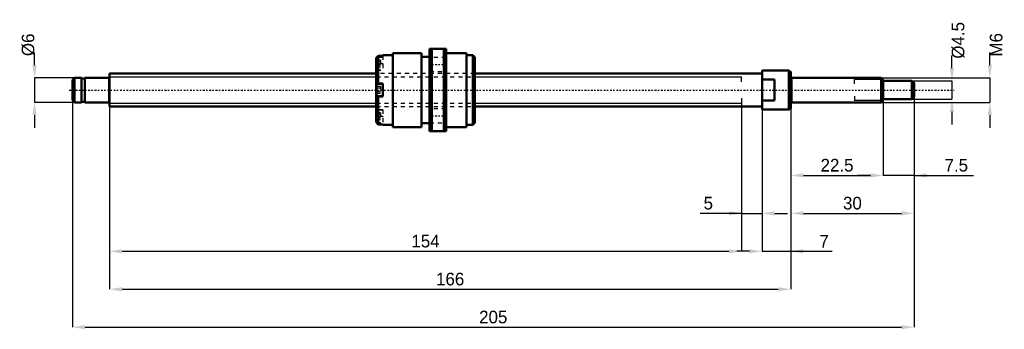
# Model space of a CAD drawing. Header units: millimetres. Extents: x -22 to 218, y -58 to 17.
import ezdxf

# ---------------------------------------------------------------- set-up
doc = ezdxf.new("R2010")
doc.units = ezdxf.units.MM
doc.linetypes.add('Center', pattern=[1.5, 0.45, -0.5, 0.05, -0.5])
doc.linetypes.add('Dashed', pattern=[2, 1, -1])
for name, color, linetype, lineweight in [('2d ConnectionPoints', 7, 'Continuous', 50), ('AM_0', 7, 'Continuous', 50), ('AM_4', 3, 'Continuous', 25), ('AM_5', 3, 'Continuous', 25), ('AM_7', 7, 'Center', 25), ('AM_9', 6, 'Dashed', 25)]:
    doc.layers.add(name, color=color, linetype=linetype, lineweight=lineweight)
doc.dimstyles.new('ISO-25', dxfattribs={"dimtxt": 2.5, "dimasz": 2.5, "dimexe": 1.25, "dimexo": 0.625, "dimtad": 1, "dimtxsty": 'Standard', "dimcen": 2.5, "dimadec": 0, "dimazin": 0, "dimtfac": 1, "dimtmove": 0, "dimatfit": 3, "dimfxl": 0, "dimarcsym": 0})

# ---------------------------------------------------------------- blocks, each defined once
blk = doc.blocks.new('1_BNK_0810_3GT_205LC5Y_Nut_0_in_BNK0810_3GT_205LC5Y_89__0')
at = {"layer": 'AM_0'}
for p, q in [((82, 10), (78, 10)), ((78, 10), (78, -10)), ((78.5, 10), (78.5, -10)), ((81.5, 10), (81.5, -10)), ((82, 10), (82, -10)), ((65.5, 8.35), (65, 7.84)), ((65, 7.84), (65, -7.84)), ((66.6, 8.35), (65.5, 8.35)), ((65.5, 8.35), (65.5, 1.6)), ((69, 8.5), (66.6, 8.5)), ((66.6, 8.5), (66.6, 8.35)), ((76, 9), (69, 9)), ((69, 9), (69, -9)), ((76, 9), (76, -9)), ((78, 8.1), (76, 8.1)), ((87, 9), (82, 9)), ((87, 9), (87, -9)), ((88.5, 8.5), (87, 8.5)), ((89, 8), (88.5, 8.5)), ((88.5, 8.5), (88.5, -8.5)), ((89, 8), (89, -8)), ((65, 1.6), (66.6, 1.6)), ((66.6, 1.5), (65.15, 1.5)), ((66.6, 1.6), (66.6, -1.6)), ((66.6, -1.6), (65, -1.6)), ((65.15, -1.5), (66.6, -1.5)), ((65.5, -1.6), (65.5, -8.35)), ((65, -7.84), (65.5, -8.35)), ((66.6, -8.35), (65.5, -8.35)), ((66.6, -8.35), (66.6, -8.5)), ((66.6, -8.5), (69, -8.5)), ((69, -9), (76, -9)), ((76, -8.1), (78, -8.1)), ((82, -9), (87, -9)), ((87, -8.5), (88.5, -8.5)), ((88.5, -8.5), (89, -8)), ((78, -10), (82, -10))]:
    blk.add_line(p, q, dxfattribs=at)
for centre, start, end in [((65.15, 1.35), 90, 180), ((65.15, -1.35), 180, 270)]:
    blk.add_arc(centre, 0.15, start, end, dxfattribs=at)
at = {"layer": 'AM_4'}
blk.add_line((65.15, 1.5), (65.15, -1.5), dxfattribs=at)
at = {"layer": 'AM_7'}
for p, q in [((64.92, 6.42), (66.68, 6.42)), ((77.8, 6.25), (82.2, 6.25)), ((64.92, -6.42), (66.68, -6.42)), ((77.8, -6.25), (82.2, -6.25))]:
    blk.add_line(p, q, dxfattribs=at)
at = {"layer": 'AM_9'}
for p, q in [((66.05, 7.28), (65, 7.28)), ((66.6, 7.92), (65.15, 7.92)), ((65.15, 7.92), (65.15, 4.92)), ((66.05, 7.28), (66.05, 5.55)), ((66.6, 8.35), (66.6, 4.82)), ((82, 7.95), (78, 7.95)), ((66.05, 6.85), (65, 6.85)), ((66.6, 6.42), (65, 6.42)), ((66.05, 5.98), (65, 5.98)), ((66.05, 5.55), (65, 5.55)), ((65, 4.82), (66.6, 4.82)), ((65.15, 4.92), (66.6, 4.92)), ((89, 4), (65, 4)), ((78, 4.55), (82, 4.55)), ((66.05, 0.87), (65, 0.87)), ((66.05, 0.43), (65, 0.43)), ((66.05, 0.87), (66.05, -0.87)), ((66.05, -0.43), (65, -0.43)), ((66.05, -0.87), (65, -0.87)), ((65, -4), (89, -4)), ((82, -4.55), (78, -4.55)), ((66.6, -4.82), (65, -4.82)), ((66.05, -5.55), (65, -5.55)), ((66.05, -5.98), (65, -5.98)), ((66.6, -6.42), (65, -6.42)), ((66.05, -6.85), (65, -6.85)), ((66.6, -4.92), (65.15, -4.92)), ((65.15, -4.92), (65.15, -7.92)), ((66.05, -5.55), (66.05, -7.28)), ((66.6, -4.82), (66.6, -8.35)), ((66.05, -7.28), (65, -7.28)), ((65.15, -7.92), (66.6, -7.92)), ((78, -7.95), (82, -7.95))]:
    blk.add_line(p, q, dxfattribs=at)
for centre, start, end in [((65.15, 7.77), 90, 180), ((65.15, 5.06), 180, 270), ((65.15, -5.06), 90, 180), ((65.15, -7.77), 180, 270)]:
    blk.add_arc(centre, 0.15, start, end, dxfattribs=at)
blk = doc.blocks.new('2_BNK_0810_3GT_205LC5Y_Shaft_0_in_BNK0810_3GT_205LC5Y_89__0')
at = {"layer": 'AM_0'}
for p, q in [((-8.5, 3), (-9, 2.5)), ((-9, 2.5), (-9, -2.5)), ((-6.8, 3), (-8.5, 3)), ((-8.5, 3), (-8.5, -3)), ((-6.8, 3), (-6.8, -3)), ((-6, 2.85), (-6.8, 2.85)), ((-0.2, 3), (-6, 3)), ((-6, 3), (-6, -3)), ((65, 4), (0, 4)), ((0, 4), (0, -4)), ((159, 4), (89, 4)), ((159, 4.75), (159, -4.75)), ((165.5, 4.75), (159, 4.75)), ((162, 2.56), (159, 2.56)), ((162, 2.56), (162, -2.56)), ((166, 4.46), (165.5, 4.75)), ((165.5, 4.75), (165.5, -4.75)), ((166, 4.46), (166, -4.46)), ((188, 3), (166.2, 3)), ((188.5, 2.5), (188, 3)), ((188, 3), (188, -3)), ((188.5, 2.5), (188.5, -2.5)), ((195.5, 2.25), (188.5, 2.25)), ((196, 1.75), (195.5, 2.25)), ((195.5, 2.25), (195.5, -2.25)), ((196, 1.75), (196, -1.75)), ((188.5, -2.25), (195.5, -2.25)), ((195.5, -2.25), (196, -1.75)), ((-9, -2.5), (-8.5, -3)), ((-8.5, -3), (-6.8, -3)), ((-6.8, -2.85), (-6, -2.85)), ((-6, -3), (-0.2, -3)), ((0, -4), (65, -4)), ((89, -4), (159, -4)), ((159, -2.56), (162, -2.56)), ((159, -4.75), (165.5, -4.75)), ((165.5, -4.75), (166, -4.46)), ((166.2, -3), (188, -3)), ((188, -3), (188.5, -2.5))]:
    blk.add_line(p, q, dxfattribs=at)
for centre, start, end in [((-0.2, 3.2), 270, 360), ((166.2, 3.2), 180, 270), ((-0.2, -3.2), 0, 90), ((166.2, -3.2), 90, 180)]:
    blk.add_arc(centre, 0.2, start, end, dxfattribs=at)
at = {"layer": 'AM_4'}
for p, q in [((-0.2, 3), (-0.2, -3)), ((166.2, 3), (166.2, -3))]:
    blk.add_line(p, q, dxfattribs=at)
at = {"layer": 'AM_5'}
for p, q in [((0, 3.23), (65, 3.23)), ((89, 3.23), (154, 3.23)), ((154, 2), (154, 3.23)), ((188.46, 2.54), (181.5, 2.54)), ((181.5, 1.5), (181.5, 2.54)), ((154, -2), (154, -3.23)), ((181.5, -1.5), (181.5, -2.54)), ((0, -3.23), (65, -3.23)), ((89, -3.23), (154, -3.23)), ((188.46, -2.54), (181.5, -2.54))]:
    blk.add_line(p, q, dxfattribs=at)
at = {"layer": 'AM_5', "linetype": 'Dashed'}
for p, q in [((65, 3.23), (89, 3.23)), ((65, -3.23), (89, -3.23))]:
    blk.add_line(p, q, dxfattribs=at)
at = {"layer": 'AM_7'}
blk.add_line((-9.8, 0), (205.8, 0), dxfattribs=at)
at = {"layer": 'AM_9'}
for p, q in [((89, 4), (65, 4)), ((65, -4), (89, -4))]:
    blk.add_line(p, q, dxfattribs=at)
blk = doc.blocks.new('*D3')
at = {"layer": 'AM_5', "color": 0, "lineweight": -2}
for p, q in [((-18.24, 6.08), (-18.24, 9.16)), ((-8.5, 3), (-18.24, 3)), ((-18.24, 3), (-18.24, -3)), ((-8.5, -3), (-18.24, -3)), ((-18.24, -6.08), (-18.24, -9.16))]:
    blk.add_line(p, q, dxfattribs=at)
at = {"layer": 'AM_5', "color": 0}
for points in [[(-18.75, 6.08), (-17.73, 6.08), (-18.24, 3)], [(-17.73, -6.08), (-18.75, -6.08), (-18.24, -3)]]:
    blk.add_solid(points, dxfattribs=at)
at = {"layer": 'Defpoints', "color": 0}
for p in [(-8.5, 3), (-18.24, -3), (-8.5, -3)]:
    blk.add_point(p, dxfattribs=at)
at = {"layer": 'AM_5', "color": 0, "insert": (-19.78, 11.01), "char_height": 3.08, "attachment_point": 5, "rotation": 90}
blk.add_mtext('Ø6', dxfattribs=at)
blk = doc.blocks.new('*D4')
at = {"layer": 'AM_5', "color": 0, "lineweight": -2}
for p, q in [((159, -4.75), (159, -39.26)), ((166, -4.46), (166, -39.26)), ((155.92, -39.26), (152.84, -39.26)), ((159, -39.26), (166, -39.26)), ((166, -39.26), (176.06, -39.26)), ((169.08, -39.26), (172.16, -39.26))]:
    blk.add_line(p, q, dxfattribs=at)
at = {"layer": 'AM_5', "color": 0}
for points in [[(155.92, -39.77), (155.92, -38.75), (159, -39.26)], [(169.08, -38.75), (169.08, -39.77), (166, -39.26)]]:
    blk.add_solid(points, dxfattribs=at)
at = {"layer": 'Defpoints', "color": 0}
for p in [(159, -4.75), (166, -4.46), (166, -39.26)]:
    blk.add_point(p, dxfattribs=at)
at = {"layer": 'AM_5', "color": 0, "insert": (174.11, -36.8), "char_height": 3.08, "attachment_point": 5}
blk.add_mtext('7', dxfattribs=at)
blk = doc.blocks.new('*D5')
at = {"layer": 'AM_5', "color": 0, "lineweight": -2}
for p, q in [((154, -3.23), (154, -30.02)), ((159, -4.75), (159, -30.02)), ((154, -30.02), (143.94, -30.02)), ((150.92, -30.02), (147.84, -30.02)), ((154, -30.02), (159, -30.02)), ((162.08, -30.02), (165.16, -30.02))]:
    blk.add_line(p, q, dxfattribs=at)
at = {"layer": 'AM_5', "color": 0}
for points in [[(150.92, -30.53), (150.92, -29.51), (154, -30.02)], [(162.08, -29.51), (162.08, -30.53), (159, -30.02)]]:
    blk.add_solid(points, dxfattribs=at)
at = {"layer": 'Defpoints', "color": 0}
for p in [(154, -3.23), (159, -4.75), (159, -30.02)]:
    blk.add_point(p, dxfattribs=at)
at = {"layer": 'AM_5', "color": 0, "insert": (145.89, -27.56), "char_height": 3.08, "attachment_point": 5}
blk.add_mtext('5', dxfattribs=at)
blk = doc.blocks.new('*D6')
at = {"layer": 'AM_5', "color": 0, "lineweight": -2}
for p, q in [((0, -4), (0, -39.26)), ((154, -3.23), (154, -39.26)), ((3.08, -39.26), (150.92, -39.26))]:
    blk.add_line(p, q, dxfattribs=at)
at = {"layer": 'AM_5', "color": 0}
for points in [[(3.08, -38.75), (3.08, -39.77), (0, -39.26)], [(150.92, -39.77), (150.92, -38.75), (154, -39.26)]]:
    blk.add_solid(points, dxfattribs=at)
at = {"layer": 'Defpoints', "color": 0}
for p in [(0, -4), (154, -3.23), (154, -39.26)]:
    blk.add_point(p, dxfattribs=at)
at = {"layer": 'AM_5', "color": 0, "insert": (77, -36.8), "char_height": 3.08, "attachment_point": 5}
blk.add_mtext('154', dxfattribs=at)
blk = doc.blocks.new('*D7')
at = {"layer": 'AM_5', "color": 0, "lineweight": -2}
for p, q in [((0, -4), (0, -48.5)), ((166, -4.46), (166, -48.5)), ((3.08, -48.5), (162.92, -48.5))]:
    blk.add_line(p, q, dxfattribs=at)
at = {"layer": 'AM_5', "color": 0}
for points in [[(3.08, -47.99), (3.08, -49.01), (0, -48.5)], [(162.92, -49.01), (162.92, -47.99), (166, -48.5)]]:
    blk.add_solid(points, dxfattribs=at)
at = {"layer": 'Defpoints', "color": 0}
for p in [(0, -4), (166, -4.46), (166, -48.5)]:
    blk.add_point(p, dxfattribs=at)
at = {"layer": 'AM_5', "color": 0, "insert": (83, -46.04), "char_height": 3.08, "attachment_point": 5}
blk.add_mtext('166', dxfattribs=at)
blk = doc.blocks.new('*D8')
at = {"layer": 'AM_5', "color": 0, "lineweight": -2}
for p, q in [((196, -1.75), (196, -57.74)), ((-9, -2.5), (-9, -57.74)), ((-5.92, -57.74), (192.92, -57.74))]:
    blk.add_line(p, q, dxfattribs=at)
at = {"layer": 'AM_5', "color": 0}
for points in [[(-5.92, -57.23), (-5.92, -58.25), (-9, -57.74)], [(192.92, -58.25), (192.92, -57.23), (196, -57.74)]]:
    blk.add_solid(points, dxfattribs=at)
at = {"layer": 'Defpoints', "color": 0}
for p in [(196, -1.75), (-9, -2.5), (196, -57.74)]:
    blk.add_point(p, dxfattribs=at)
at = {"layer": 'AM_5', "color": 0, "insert": (93.5, -55.28), "char_height": 3.08, "attachment_point": 5}
blk.add_mtext('205', dxfattribs=at)
blk = doc.blocks.new('*D9')
at = {"layer": 'AM_5', "color": 0, "lineweight": -2}
for p, q in [((188.5, -2.25), (188.5, -20.78)), ((196, -1.75), (196, -20.78)), ((185.42, -20.78), (182.34, -20.78)), ((196, -20.78), (188.5, -20.78)), ((196, -20.78), (210.46, -20.78)), ((199.08, -20.78), (202.16, -20.78))]:
    blk.add_line(p, q, dxfattribs=at)
at = {"layer": 'AM_5', "color": 0}
for points in [[(185.42, -21.29), (185.42, -20.27), (188.5, -20.78)], [(199.08, -20.27), (199.08, -21.29), (196, -20.78)]]:
    blk.add_solid(points, dxfattribs=at)
at = {"layer": 'Defpoints', "color": 0}
for p in [(188.5, -2.25), (196, -1.75), (188.5, -20.78)]:
    blk.add_point(p, dxfattribs=at)
at = {"layer": 'AM_5', "color": 0, "insert": (206.31, -18.32), "char_height": 3.08, "attachment_point": 5}
blk.add_mtext('7.5', dxfattribs=at)
blk = doc.blocks.new('*D10')
at = {"layer": 'AM_5', "color": 0, "lineweight": -2}
for p, q in [((188.5, -2.25), (188.5, -20.78)), ((166, -4.46), (166, -20.78)), ((169.08, -20.78), (185.42, -20.78))]:
    blk.add_line(p, q, dxfattribs=at)
at = {"layer": 'AM_5', "color": 0}
for points in [[(169.08, -20.27), (169.08, -21.29), (166, -20.78)], [(185.42, -21.29), (185.42, -20.27), (188.5, -20.78)]]:
    blk.add_solid(points, dxfattribs=at)
at = {"layer": 'Defpoints', "color": 0}
for p in [(188.5, -2.25), (166, -4.46), (188.5, -20.78)]:
    blk.add_point(p, dxfattribs=at)
at = {"layer": 'AM_5', "color": 0, "insert": (177.25, -18.32), "char_height": 3.08, "attachment_point": 5}
blk.add_mtext('22.5', dxfattribs=at)
blk = doc.blocks.new('*D11')
at = {"layer": 'AM_5', "color": 0, "lineweight": -2}
for p, q in [((196, -1.75), (196, -30.02)), ((166, -4.46), (166, -30.02)), ((169.08, -30.02), (192.92, -30.02))]:
    blk.add_line(p, q, dxfattribs=at)
at = {"layer": 'AM_5', "color": 0}
for points in [[(169.08, -29.51), (169.08, -30.53), (166, -30.02)], [(192.92, -30.53), (192.92, -29.51), (196, -30.02)]]:
    blk.add_solid(points, dxfattribs=at)
at = {"layer": 'Defpoints', "color": 0}
for p in [(196, -1.75), (166, -4.46), (196, -30.02)]:
    blk.add_point(p, dxfattribs=at)
at = {"layer": 'AM_5', "color": 0, "insert": (181, -27.56), "char_height": 3.08, "attachment_point": 5}
blk.add_mtext('30', dxfattribs=at)
blk = doc.blocks.new('*D12')
at = {"layer": 'AM_5', "color": 0, "lineweight": -2}
for p, q in [((205.24, 5.33), (205.24, 8.41)), ((195.5, 2.25), (205.24, 2.25)), ((205.24, 2.25), (205.24, -2.25)), ((195.5, -2.25), (205.24, -2.25)), ((205.24, -5.33), (205.24, -8.41))]:
    blk.add_line(p, q, dxfattribs=at)
at = {"layer": 'AM_5', "color": 0}
for points in [[(204.73, 5.33), (205.75, 5.33), (205.24, 2.25)], [(205.75, -5.33), (204.73, -5.33), (205.24, -2.25)]]:
    blk.add_solid(points, dxfattribs=at)
at = {"layer": 'Defpoints', "color": 0}
for p in [(195.5, 2.25), (195.5, -2.25), (205.24, -2.25)]:
    blk.add_point(p, dxfattribs=at)
at = {"layer": 'AM_5', "color": 0, "insert": (206.78, 12.11), "char_height": 3.08, "attachment_point": 5, "rotation": 90}
blk.add_mtext('Ø4.5', dxfattribs=at)
blk = doc.blocks.new('*D13')
at = {"layer": 'AM_5', "color": 0, "lineweight": -2}
for p, q in [((214.48, 6.08), (214.48, 9.16)), ((188, 3), (214.48, 3)), ((214.48, 3), (214.48, -3)), ((188, -3), (214.48, -3)), ((214.48, -6.08), (214.48, -9.16))]:
    blk.add_line(p, q, dxfattribs=at)
at = {"layer": 'AM_5', "color": 0}
for points in [[(213.97, 6.08), (214.99, 6.08), (214.48, 3)], [(214.99, -6.08), (213.97, -6.08), (214.48, -3)]]:
    blk.add_solid(points, dxfattribs=at)
at = {"layer": 'Defpoints', "color": 0}
for p in [(188, 3), (188, -3), (214.48, -3)]:
    blk.add_point(p, dxfattribs=at)
at = {"layer": 'AM_5', "color": 0, "insert": (216.02, 11.01), "char_height": 3.08, "attachment_point": 5, "rotation": 90}
blk.add_mtext('M6', dxfattribs=at)

msp = doc.modelspace()

# ---------------------------------------------------------------- linework, layer by layer
at = {"layer": '2d ConnectionPoints'}
for p in [(0, 0), (162, 0)]:
    msp.add_point(p, dxfattribs=at)

# ---------------------------------------------------------------- block references
for name in ['1_BNK_0810_3GT_205LC5Y_Nut_0_in_BNK0810_3GT_205LC5Y_89__0', '2_BNK_0810_3GT_205LC5Y_Shaft_0_in_BNK0810_3GT_205LC5Y_89__0']:
    msp.add_blockref(name, (0, 0))

# ---------------------------------------------------------------- dimensions: what is measured, and where the dimension line sits
at = {"layer": 'AM_5'}
for base, p1, p2, text, picture, middle in [((205.24, -2.25), (195.5, 2.25), (195.5, -2.25), 'Ø4.5', '*D12', (206.78, 12.106)), ((-18.24, -3), (-8.5, 3), (-8.5, -3), 'Ø6', '*D3', (-19.78, 11.008)), ((214.48, -3), (188, 3), (188, -3), 'M6', '*D13', (216.02, 11.008))]:
    dim = msp.add_linear_dim(base=base, p1=p1, p2=p2, angle=90, text=text, dimstyle='ISO-25', override={"dimtxt": 3.08, "dimasz": 3.08, "dimexe": 0, "dimexo": 0, "dimgap": 0.924}, dxfattribs=at)
    dim.commit()
    dim.dimension.update_dxf_attribs({"geometry": picture, "text_midpoint": middle, "dimtype": 160, "text_rotation": 90})
for base, p1, p2, text, picture, middle in [((196, -57.74), (-9, -2.5), (196, -1.75), '205', '*D8', (93.5, -57.74)), ((196, -30.02), (166, -4.461), (196, -1.75), '30', '*D11', (181, -30.02)), ((188.5, -20.78), (166, -4.461), (188.5, -2.25), '22.5', '*D10', (177.25, -20.78)), ((188.5, -20.78), (196, -1.75), (188.5, -2.25), '7.5', '*D9', (206.311, -20.78)), ((154, -39.26), (0, -4), (154, -3.233), '154', '*D6', (77, -39.26)), ((166, -48.5), (0, -4), (166, -4.461), '166', '*D7', (83, -48.5)), ((159, -30.02), (154, -3.233), (159, -4.75), '5', '*D5', (145.889, -30.02)), ((166, -39.26), (159, -4.75), (166, -4.461), '7', '*D4', (174.111, -39.26))]:
    dim = msp.add_linear_dim(base=base, p1=p1, p2=p2, text=text, dimstyle='ISO-25', override={"dimtxt": 3.08, "dimasz": 3.08, "dimexe": 0, "dimexo": 0, "dimgap": 0.924}, dxfattribs=at)
    dim.commit()
    dim.dimension.update_dxf_attribs({"geometry": picture, "text_midpoint": middle, "dimtype": 160})

doc.saveas('drawing.dxf')
